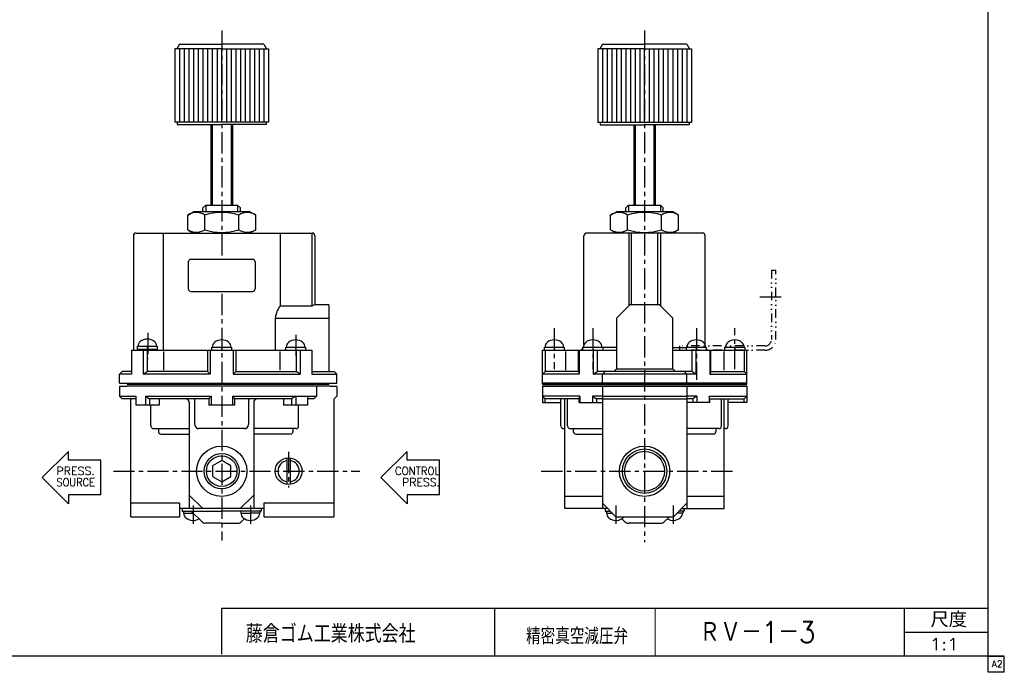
# Model space of a CAD drawing. Header units: millimetres. Extents: x -272 to 287, y -200 to 200.
# Tile 2 of 3: x -81 to 287, y -200 to 44. Entities that reach past the tile are written whole.
import ezdxf
from ezdxf.enums import TextEntityAlignment as Align

# ---------------------------------------------------------------- set-up
doc = ezdxf.new("R2010")
doc.units = ezdxf.units.MM
doc.header["$LTSCALE"] = 0.25
doc.linetypes.add('CENTER', pattern=[50.8, 31.75, -6.35, 6.35, -6.35])
doc.linetypes.add('DIVIDE', pattern=[31.75, 12.7, -6.35, 0, -6.35, 0, -6.35])
doc.layers.add('Layer0014', color=7, linetype='Continuous')
doc.layers.add('ZUWAKU', color=7, linetype='Continuous')
doc.styles.add('FdaStyle0', font='txt.shx', dxfattribs={"width": 0.8, "bigfont": 'bigfont'})

msp = doc.modelspace()

# ---------------------------------------------------------------- linework, layer by layer
at = {"color": 4, "linetype": 'CENTER', "lineweight": 25}
for p, q in [((-5.5, 39.94), (-5.5, -44.95)), ((152.55, 39.94), (152.55, -151.35)), ((-5.5, -58.52), (-5.5, -150.71)), ((195.62, -59.63), (204.77, -59.63)), ((-33.15, -73.13), (-33.15, -82.85)), ((118.8, -71.41), (118.8, -86.68)), ((133.19, -71.41), (133.19, -86.69)), ((171.91, -71.41), (171.91, -90.66)), ((186.3, -86.69), (186.3, -71.41)), ((22.15, -73.9), (22.15, -82.85)), ((19.5, -117.59), (19.5, -130.9)), ((-45.97, -124.83), (46.07, -124.83)), ((113.95, -124.83), (186.77, -124.83)), ((-16.21, -137.7), (-16.21, -144.47)), ((5.21, -137.7), (5.21, -144.47)), ((141.84, -137.7), (141.84, -144.47)), ((163.26, -137.7), (163.26, -144.47))]:
    msp.add_line(p, q, dxfattribs=at)
at = {"color": 4, "linetype": 'Continuous', "lineweight": 25}
for p, q in [((-21.25, 34.77), (-22.26, 33.02)), ((-21.25, 34.77), (-5.5, 34.77)), ((10.25, 34.77), (-5.5, 34.77)), ((10.25, 34.77), (11.26, 33.02)), ((136.8, 34.77), (135.79, 33.02)), ((136.8, 34.77), (152.55, 34.77)), ((168.3, 34.77), (152.55, 34.77)), ((168.3, 34.77), (169.31, 33.02)), ((-5.5, 33.02), (-23, 33.02)), ((-23, 33.02), (-23, 5.64)), ((-21.25, 33.02), (-21.25, 5.64)), ((-19.5, 33.02), (-19.5, 5.64)), ((-17.75, 33.02), (-17.75, 5.64)), ((-16, 33.02), (-16, 5.64)), ((-14.25, 33.02), (-14.25, 5.64)), ((-12.5, 33.02), (-12.5, 5.64)), ((-10.75, 33.02), (-10.75, 5.64)), ((-9, 33.02), (-9, 5.64)), ((-7.25, 33.02), (-7.25, 5.64)), ((-5.5, 33.02), (12, 33.02)), ((-5.5, 5.64), (-5.5, 33.02)), ((-3.75, 33.02), (-3.75, 5.64)), ((-2, 33.02), (-2, 5.64)), ((-0.25, 33.02), (-0.25, 5.64)), ((1.5, 33.02), (1.5, 5.64)), ((3.25, 33.02), (3.25, 5.64)), ((5, 33.02), (5, 5.64)), ((6.75, 33.02), (6.75, 5.64)), ((8.5, 33.02), (8.5, 5.64)), ((10.25, 33.02), (10.25, 5.64)), ((12, 33.02), (12, 5.64)), ((152.55, 33.02), (135.05, 33.02)), ((135.05, 33.02), (135.05, 5.54)), ((136.8, 33.02), (136.8, 5.54)), ((138.55, 33.02), (138.55, 5.54)), ((140.3, 33.02), (140.3, 5.54)), ((142.05, 33.02), (142.05, 5.54)), ((143.8, 33.02), (143.8, 5.54)), ((145.55, 33.02), (145.55, 5.54)), ((147.3, 33.02), (147.3, 5.54)), ((149.05, 33.02), (149.05, 5.54)), ((150.8, 33.02), (150.8, 5.54)), ((152.55, 33.02), (170.05, 33.02)), ((152.55, 5.54), (152.55, 33.02)), ((154.3, 33.02), (154.3, 5.54)), ((156.05, 33.02), (156.05, 5.54)), ((157.8, 33.02), (157.8, 5.54)), ((159.55, 33.02), (159.55, 5.54)), ((161.3, 33.02), (161.3, 5.54)), ((163.05, 33.02), (163.05, 5.54)), ((164.8, 33.02), (164.8, 5.54)), ((166.55, 33.02), (166.55, 5.54)), ((168.3, 33.02), (168.3, 5.54)), ((170.05, 33.02), (170.05, 5.54)), ((-5.5, 5.64), (-23, 5.64)), ((-22.12, 5.64), (-22.12, 4.77)), ((-22.12, 4.77), (-5.5, 4.77)), ((-9.5, 4.77), (-9.5, -25.33)), ((-9, 4.77), (-9, -25.33)), ((12, 5.64), (-5.5, 5.64)), ((11.13, 4.77), (-5.5, 4.77)), ((-2, 4.77), (-2, -25.33)), ((-1.5, 4.77), (-1.5, -25.33)), ((11.13, 5.64), (11.13, 4.77)), ((152.55, 5.54), (135.05, 5.54)), ((135.92, 5.54), (135.92, 4.67)), ((135.92, 4.67), (152.55, 4.67)), ((148.55, 4.67), (148.55, -25.33)), ((149.05, 4.67), (149.05, -25.33)), ((170.05, 5.54), (152.55, 5.54)), ((169.17, 4.67), (152.55, 4.67)), ((156.05, 4.67), (156.05, -25.33)), ((156.55, 4.67), (156.55, -25.33)), ((169.17, 5.54), (169.17, 4.67)), ((-11.45, -25.33), (-12.5, -26.38)), ((-11.45, -25.33), (-11.45, -27.83)), ((-11.45, -25.33), (0.45, -25.33)), ((0.45, -25.33), (1.5, -26.38)), ((0.45, -25.33), (0.45, -27.83)), ((146.6, -25.33), (145.55, -26.38)), ((146.6, -25.33), (146.6, -27.83)), ((146.6, -25.33), (158.5, -25.33)), ((158.5, -25.33), (159.55, -26.38)), ((158.5, -25.33), (158.5, -27.83)), ((-18.2, -29.1), (-16, -27.83)), ((-18.2, -34.56), (-18.2, -29.1)), ((5, -27.83), (-16, -27.83)), ((-12.5, -27.83), (-12.5, -26.38)), ((-11.85, -34.56), (-11.85, -29.1)), ((0.85, -34.56), (0.85, -29.1)), ((1.5, -27.83), (1.5, -26.38)), ((7.2, -29.1), (5, -27.83)), ((7.2, -34.56), (7.2, -29.1)), ((139.85, -29.1), (142.05, -27.83)), ((139.85, -34.56), (139.85, -29.1)), ((163.05, -27.83), (142.05, -27.83)), ((145.55, -27.83), (145.55, -26.38)), ((146.2, -34.56), (146.2, -29.1)), ((158.9, -34.56), (158.9, -29.1)), ((159.55, -27.83), (159.55, -26.38)), ((165.25, -29.1), (163.05, -27.83)), ((165.25, -34.56), (165.25, -29.1)), ((-37.51, -35.83), (28.3, -35.83)), ((-27.37, -35.83), (-27.37, -79.63)), ((-18.2, -34.56), (-16, -35.83)), ((7.2, -34.56), (5, -35.83)), ((16.37, -35.83), (16.37, -62.98)), ((28.3, -62.98), (28.3, -35.83)), ((174.2, -35.83), (130.9, -35.83)), ((139.85, -34.56), (142.05, -35.83)), ((146.65, -35.83), (146.65, -62.98)), ((147.65, -62.63), (147.65, -35.83)), ((157.45, -62.63), (157.45, -35.83)), ((158.45, -35.83), (158.45, -62.98)), ((165.25, -34.56), (163.05, -35.83)), ((-38.51, -36.83), (-38.51, -79.63)), ((29.3, -36.83), (29.3, -62.63)), ((129.9, -77.5), (129.9, -36.83)), ((175.2, -77.5), (175.2, -36.83)), ((-18, -46.63), (-18, -56.63)), ((-17, -45.63), (6, -45.63)), ((7, -46.63), (7, -56.63)), ((-17, -57.63), (6, -57.63)), ((16.37, -62.98), (28.3, -62.98)), ((29.13, -62.63), (28.3, -62.98)), ((34.5, -62.63), (29.13, -62.63)), ((34.5, -62.63), (34.5, -87.53)), ((142, -67.63), (147, -62.63)), ((158.1, -62.63), (147, -62.63)), ((163.1, -67.63), (158.1, -62.63)), ((14.54, -67.63), (14.54, -79.63)), ((14.54, -67.63), (34.5, -67.63)), ((142, -67.63), (142, -86.53)), ((163.1, -86.53), (163.1, -67.63)), ((-39.25, -79.63), (28.25, -79.63)), ((-39.25, -79.63), (-39.25, -88.53)), ((-37, -79.33), (-37, -78.13)), ((-37, -78.13), (-29.6, -78.13)), ((-29.6, -79.33), (-37, -79.33)), ((-34.86, -79.63), (-34.86, -88.53)), ((-33.46, -78.13), (-33.14, -79.33)), ((-33.3, -79.63), (-33.3, -87.53)), ((-29.6, -78.13), (-29.6, -79.33)), ((-27.27, -80.13), (-27.27, -87.03)), ((-10.8, -79.63), (-10.8, -87.53)), ((-9.8, -79.63), (-9.8, -88.53)), ((-9.2, -79.63), (-9.2, -78.43)), ((-9.2, -78.43), (-1.8, -78.43)), ((-5.66, -78.43), (-5.34, -79.63)), ((-1.8, -78.43), (-1.8, -79.63)), ((-1.2, -79.63), (-1.2, -88.53)), ((-0.2, -79.63), (-0.2, -87.53)), ((16.27, -80.13), (16.27, -87.03)), ((18.45, -79.63), (18.45, -78.43)), ((18.45, -78.43), (25.85, -78.43)), ((21.99, -78.43), (22.31, -79.63)), ((22.3, -79.63), (22.3, -87.53)), ((23.86, -79.63), (23.86, -88.53)), ((25.85, -78.43), (25.85, -79.63)), ((28.25, -79.63), (28.25, -88.53)), ((114.35, -92.33), (114.35, -79.63)), ((114.35, -79.63), (142, -79.63)), ((115.1, -79.63), (115.1, -78.43)), ((115.1, -78.43), (122.5, -78.43)), ((115.35, -79.63), (115.35, -87.53)), ((118.64, -78.43), (118.96, -79.63)), ((122.5, -78.43), (122.5, -79.63)), ((122.96, -80.13), (122.96, -87.03)), ((127.83, -87.53), (127.83, -79.63)), ((128.11, -79.63), (128.11, -88.53)), ((129.49, -79.04), (128.9, -79.63)), ((129.49, -79.63), (129.49, -78.43)), ((129.49, -78.43), (136.89, -78.43)), ((133.03, -78.43), (133.35, -79.63)), ((133.32, -79.63), (133.32, -88.53)), ((134.88, -79.63), (134.88, -87.53)), ((136.89, -78.43), (136.89, -79.63)), ((142, -78.63), (136.89, -78.63)), ((163.1, -78.63), (168.21, -78.63)), ((163.1, -79.63), (190.75, -79.63)), ((168.21, -79.63), (168.21, -78.43)), ((168.21, -78.43), (175.61, -78.43)), ((170.22, -79.63), (170.22, -87.53)), ((171.75, -78.43), (172.07, -79.63)), ((171.77, -79.63), (171.77, -88.53)), ((175.61, -78.43), (175.61, -79.63)), ((175.61, -79.04), (176.2, -79.63)), ((176.99, -79.63), (176.99, -88.53)), ((177.26, -87.53), (177.26, -79.63)), ((182.14, -80.13), (182.14, -87.03)), ((182.6, -79.63), (182.6, -78.43)), ((182.6, -78.43), (190, -78.43)), ((186.14, -78.43), (186.46, -79.63)), ((189.75, -79.63), (189.75, -87.53)), ((190, -78.43), (190, -79.63)), ((190.75, -92.33), (190.75, -79.63)), ((-43.7, -88.53), (-42.7, -87.53)), ((-39.25, -87.53), (-42.7, -87.53)), ((-34.86, -88.53), (-33.3, -87.53)), ((-10.8, -87.53), (-33.3, -87.53)), ((-9.8, -88.53), (-10.8, -87.53)), ((-1.2, -88.53), (-0.2, -87.53)), ((-0.2, -87.53), (22.3, -87.53)), ((23.86, -88.53), (22.3, -87.53)), ((28.25, -87.53), (36.5, -87.53)), ((37.5, -88.53), (36.5, -87.53)), ((114.35, -88.53), (115.35, -87.53)), ((127.83, -87.53), (115.35, -87.53)), ((127.83, -87.53), (128.11, -88.53)), ((133.32, -88.53), (134.88, -87.53)), ((170.22, -87.53), (134.88, -87.53)), ((136.8, -88.53), (137.8, -87.53)), ((142, -86.53), (141, -87.53)), ((142, -86.53), (163.1, -86.53)), ((163.1, -86.53), (164.1, -87.53)), ((168.3, -88.53), (167.3, -87.53)), ((171.77, -88.53), (170.22, -87.53)), ((177.26, -87.53), (176.99, -88.53)), ((177.26, -87.53), (189.75, -87.53)), ((190.75, -88.53), (189.75, -87.53)), ((-43.7, -91.93), (-43.7, -88.53)), ((-39.25, -88.53), (-43.7, -88.53)), ((-43.7, -91.93), (37.5, -91.93)), ((-40.8, -91.93), (-40.8, -92.33)), ((-9.8, -88.53), (-34.86, -88.53)), ((-1.2, -88.53), (23.86, -88.53)), ((28.25, -88.53), (37.5, -88.53)), ((34.6, -91.93), (34.6, -92.33)), ((37.5, -91.93), (37.5, -88.53)), ((128.11, -88.53), (114.35, -88.53)), ((190.75, -91.93), (114.35, -91.93)), ((171.77, -88.53), (133.32, -88.53)), ((136.8, -91.93), (136.8, -88.53)), ((140.55, -91.93), (140.55, -92.33)), ((164.55, -91.93), (164.55, -92.33)), ((168.3, -91.93), (168.3, -88.53)), ((176.99, -88.53), (190.75, -88.53)), ((-43.7, -93.23), (-43.7, -96.73)), ((-41, -93.23), (-43.7, -93.23)), ((-41, -92.93), (35, -92.93)), ((-41, -92.93), (-41, -93.23)), ((-40.8, -92.33), (34.6, -92.33)), ((29.94, -92.93), (29.94, -96.73)), ((35, -93.23), (35, -92.93)), ((37.5, -93.23), (35, -93.23)), ((37.5, -93.23), (37.5, -96.73)), ((114.35, -92.33), (190.75, -92.33)), ((114.35, -92.93), (190.75, -92.93)), ((114.35, -92.93), (114.35, -99.13)), ((190.75, -93.23), (114.35, -93.23)), ((136.8, -92.93), (136.8, -138.83)), ((168.3, -92.93), (168.3, -138.83)), ((190.75, -92.93), (190.75, -99.13)), ((-42.7, -97.73), (-43.7, -96.73)), ((-43.7, -96.73), (-37.6, -96.73)), ((-37.6, -97.73), (-42.7, -97.73)), ((-39.5, -141.83), (-39.5, -97.73)), ((-37.6, -96.73), (-37.6, -100.13)), ((-34.03, -96.73), (-9.49, -96.73)), ((-34.03, -96.73), (-34.03, -100.13)), ((-34.03, -96.73), (-32.48, -97.73)), ((-10.25, -97.73), (-32.48, -97.73)), ((-32.48, -97.73), (-32.48, -100.13)), ((-28.87, -97.73), (-28.87, -100.13)), ((-17.6, -99.23), (-17.6, -138.83)), ((-15.5, -107.43), (-15.5, -97.73)), ((-10.25, -97.73), (-9.49, -96.73)), ((-10.25, -97.73), (-10.25, -100.13)), ((-9.49, -96.73), (-9.49, -100.13)), ((-1.51, -96.73), (-1.51, -100.13)), ((-1.51, -96.73), (29.94, -96.73)), ((-1.51, -96.73), (-0.75, -97.73)), ((20.59, -97.73), (-0.75, -97.73)), ((-0.75, -97.73), (-0.75, -100.13)), ((4.5, -97.73), (4.5, -107.43)), ((6.45, -99.23), (6.45, -138.83)), ((17.61, -97.73), (17.61, -100.13)), ((22.15, -96.73), (20.59, -97.73)), ((20.59, -97.73), (20.59, -100.13)), ((22.15, -96.73), (22.15, -100.13)), ((26.6, -96.73), (26.6, -100.13)), ((28.94, -97.73), (26.6, -97.73)), ((28.94, -97.73), (29.94, -96.73)), ((36.5, -97.73), (37.5, -96.73)), ((36.5, -141.83), (36.5, -97.73)), ((128.37, -96.73), (114.35, -96.73)), ((114.35, -96.73), (115.35, -97.73)), ((114.35, -99.13), (121.3, -99.13)), ((128.1, -97.73), (115.35, -97.73)), ((115.35, -99.13), (115.35, -97.73)), ((121.3, -107.93), (121.3, -97.73)), ((122.8, -138.83), (122.8, -97.73)), ((123.8, -107.93), (123.8, -97.73)), ((128.1, -97.73), (128.37, -96.73)), ((128.1, -99.13), (128.1, -97.73)), ((128.1, -99.13), (136.8, -99.13)), ((128.37, -96.73), (128.37, -99.13)), ((136.8, -96.73), (133.03, -96.73)), ((133.03, -96.73), (133.03, -99.13)), ((133.03, -96.73), (134.57, -97.73)), ((136.8, -97.73), (134.57, -97.73)), ((134.57, -97.73), (134.57, -99.13)), ((136.8, -96.73), (168.3, -96.73)), ((136.8, -97.73), (168.3, -97.73)), ((172.07, -96.73), (168.3, -96.73)), ((170.53, -97.73), (168.3, -97.73)), ((177, -99.13), (168.3, -99.13)), ((172.07, -96.73), (170.53, -97.73)), ((170.53, -97.73), (170.53, -99.13)), ((172.07, -96.73), (172.07, -99.13)), ((176.73, -96.73), (190.75, -96.73)), ((176.73, -96.73), (176.73, -99.13)), ((177, -97.73), (176.73, -96.73)), ((177, -97.73), (189.75, -97.73)), ((177, -99.13), (177, -97.73)), ((181.3, -107.93), (181.3, -97.73)), ((182.3, -138.83), (182.3, -97.73)), ((183.8, -107.93), (183.8, -97.73)), ((190.75, -99.13), (183.8, -99.13)), ((190.75, -96.73), (189.75, -97.73)), ((189.75, -99.13), (189.75, -97.73)), ((-28.87, -100.13), (-37.6, -100.13)), ((-31.95, -107.93), (-31.95, -100.13)), ((-0.75, -100.13), (-10.25, -100.13)), ((26.6, -100.13), (17.61, -100.13)), ((23.25, -107.93), (23.25, -100.13)), ((-30.95, -108.93), (-17.6, -108.93)), ((-29.15, -108.93), (-29.15, -109.93)), ((3, -108.93), (-14, -108.93)), ((22.25, -108.93), (6.45, -108.93)), ((21.15, -108.93), (21.15, -109.93)), ((122.3, -108.93), (122.8, -108.93)), ((124.8, -108.93), (136.8, -108.93)), ((125.9, -108.93), (125.9, -109.93)), ((180.3, -108.93), (168.3, -108.93)), ((179.2, -108.93), (179.2, -109.93)), ((182.8, -108.93), (182.3, -108.93)), ((-28.15, -110.93), (-17.6, -110.93)), ((20.15, -110.93), (6.45, -110.93)), ((126.9, -110.93), (136.8, -110.93)), ((178.2, -110.93), (168.3, -110.93)), ((-62.78, -117.45), (-72.55, -127.22)), ((-62.78, -120.74), (-62.78, -117.45)), ((63.76, -117.45), (53.99, -127.22)), ((63.76, -120.74), (63.76, -117.45)), ((-50.63, -120.74), (-62.78, -120.74)), ((-50.63, -133.7), (-50.63, -120.74)), ((-5.5, -120.83), (-8.96, -122.83)), ((-2.04, -122.83), (-5.5, -120.83)), ((18.9, -119.87), (18.9, -129.8)), ((20.1, -119.87), (20.1, -129.8)), ((75.91, -120.74), (63.76, -120.74)), ((75.91, -133.7), (75.91, -120.74)), ((-8.96, -122.83), (-8.96, -126.83)), ((-2.04, -126.83), (-2.04, -122.83)), ((-62.78, -136.99), (-72.55, -127.22)), ((-8.96, -126.83), (-5.5, -128.83)), ((-5.5, -128.83), (-2.04, -126.83)), ((63.76, -136.99), (53.99, -127.22)), ((-50.63, -133.7), (-62.78, -133.7)), ((-62.78, -133.7), (-62.78, -136.99)), ((-12.6, -138.83), (-17.6, -133.83)), ((1.45, -138.83), (6.45, -133.83)), ((75.91, -133.7), (63.76, -133.7)), ((63.76, -133.7), (63.76, -136.99)), ((136.8, -134.23), (122.8, -134.23)), ((182.3, -134.23), (168.3, -134.23)), ((-21.25, -136.83), (-39.5, -136.83)), ((-21.25, -136.83), (-21.25, -141.83)), ((10.25, -138.83), (-21.25, -138.83)), ((-20.25, -138.83), (-20.25, -139.83)), ((-20.25, -139.83), (-5.5, -139.83)), ((-19.76, -139.83), (-19.76, -140.53)), ((9.25, -139.83), (-5.5, -139.83)), ((1.66, -139.83), (1.66, -140.53)), ((8.76, -139.83), (8.76, -140.53)), ((9.25, -138.83), (9.25, -139.83)), ((10.25, -136.83), (10.25, -141.83)), ((36.5, -136.83), (10.25, -136.83)), ((138.8, -138.83), (122.8, -138.83)), ((141.8, -141.83), (136.8, -136.83)), ((137.8, -138.83), (137.8, -139.83)), ((137.8, -139.83), (139.8, -139.83)), ((138.29, -139.83), (138.29, -140.53)), ((163.3, -141.83), (168.3, -136.83)), ((167.3, -139.83), (165.3, -139.83)), ((166.3, -138.83), (182.3, -138.83)), ((166.81, -139.83), (166.81, -140.53)), ((167.3, -138.83), (167.3, -139.83)), ((-39.5, -141.83), (-21.25, -141.83)), ((-19.76, -140.53), (-16.08, -140.53)), ((-12.96, -143.65), (-16.49, -140.12)), ((-16.26, -140.35), (-16.31, -140.53)), ((1.66, -140.53), (5.35, -140.53)), ((1.96, -143.65), (3.01, -142.6)), ((8.76, -140.53), (5.08, -140.53)), ((10.25, -141.83), (36.5, -141.83)), ((138.29, -140.53), (140.64, -140.53)), ((141.8, -141.83), (163.3, -141.83)), ((145.09, -143.65), (144.04, -142.6)), ((160.01, -143.65), (161.83, -141.83)), ((166.81, -140.53), (164.6, -140.53)), ((-5.5, -144.23), (-11.55, -144.23)), ((-5.5, -144.23), (0.55, -144.23)), ((152.55, -144.23), (146.5, -144.23)), ((152.55, -144.23), (158.6, -144.23)), ((-5.5, -193.2), (-5.5, -176)), ((-5.5, -176), (281, -176)), ((96.5, -176), (96.5, -194)), ((249.7, -194), (249.7, -176)), ((249.7, -185), (281, -185))]:
    msp.add_line(p, q, dxfattribs=at)
at = {"color": 4, "linetype": 'Continuous', "lineweight": 13}
for p, q in [((-5.5, 34.77), (-17.75, 34.77)), ((156.5, -176), (156.5, -194))]:
    msp.add_line(p, q, dxfattribs=at)
at = {"color": 4, "linetype": 'DIVIDE', "lineweight": 25}
for p, q in [((199.95, -49.63), (201.55, -49.63)), ((199.95, -49.63), (199.95, -75.63)), ((201.55, -75.63), (201.55, -49.63)), ((165.55, -78.03), (165.55, -79.63)), ((197.55, -78.03), (165.55, -78.03)), ((197.55, -79.63), (165.55, -79.63))]:
    msp.add_line(p, q, dxfattribs=at)
at = {"color": 4, "linetype": 'Continuous', "lineweight": 25}
for centre, radius in [((-5.5, -124.83), 9.4), ((152.55, -124.83), 9.4), ((152.55, -124.83), 8.3), ((152.55, -124.83), 7.45), ((-5.5, -124.83), 6.58), ((-5.5, -124.83), 5.72), ((19.5, -124.83), 5)]:
    msp.add_circle(centre, radius, dxfattribs=at)
for centre, radius, start, end in [((-15.03, -33.74), 5.62, 55.6111, 124.3889), ((-5.5, -49.14), 21.02, 72.4111, 107.5889), ((4.03, -33.74), 5.62, 55.6111, 124.3889), ((143.02, -33.74), 5.62, 55.6111, 124.3889), ((152.55, -49.14), 21.02, 72.4111, 107.5889), ((162.08, -33.74), 5.62, 55.6111, 124.3889), ((-37.51, -36.83), 1, 90, 180), ((-15.03, -29.92), 5.62, 235.6111, 304.3889), ((-5.5, -14.53), 21.02, 252.4111, 287.5889), ((4.03, -29.92), 5.62, 235.6111, 304.3889), ((28.3, -36.83), 1, 0, 90), ((130.9, -36.83), 1, 90, 180), ((143.02, -29.92), 5.62, 235.6111, 304.3889), ((152.55, -14.53), 21.02, 252.4111, 287.5889), ((162.08, -29.92), 5.62, 235.6111, 304.3889), ((174.2, -36.83), 1, 0, 90), ((-17, -46.63), 1, 90, 180), ((6, -46.63), 1, 0, 90), ((-17, -56.63), 1, 180, 270), ((6, -56.63), 1, 270, 0), ((24.47, -68.84), 10, 144.1077, 173.035), ((-34.5, -78.16), 2.3, 129.1729, 179.3264), ((-33.3, -79.63), 4.2, 90, 129.1729), ((-33.3, -79.63), 4.2, 50.8271, 90), ((-32.1, -78.16), 2.3, 0.6736, 50.8271), ((-6.7, -78.46), 2.3, 129.1729, 179.3264), ((-5.5, -79.93), 4.2, 90, 129.1729), ((-5.5, -79.93), 4.2, 50.8271, 90), ((-4.3, -78.46), 2.3, 0.6736, 50.8271), ((20.95, -78.46), 2.3, 129.1729, 179.3264), ((22.15, -79.93), 4.2, 90, 129.1729), ((22.15, -79.93), 4.2, 50.8271, 90), ((23.35, -78.46), 2.3, 0.6736, 50.8271), ((117.6, -78.46), 2.3, 129.1729, 179.3264), ((118.8, -79.93), 4.2, 90, 129.1729), ((118.8, -79.93), 4.2, 50.8271, 90), ((120, -78.46), 2.3, 0.6736, 50.8271), ((131.99, -78.46), 2.3, 129.1729, 179.3264), ((133.19, -79.93), 4.2, 90, 129.1729), ((133.19, -79.93), 4.2, 50.8271, 90), ((134.39, -78.46), 2.3, 0.6736, 50.8271), ((170.71, -78.46), 2.3, 129.1729, 179.3264), ((171.91, -79.93), 4.2, 90, 129.1729), ((171.91, -79.93), 4.2, 50.8271, 90), ((173.11, -78.46), 2.3, 0.6736, 50.8271), ((185.1, -78.46), 2.3, 129.1729, 179.3264), ((186.3, -79.93), 4.2, 90, 129.1729), ((186.3, -79.93), 4.2, 50.8271, 90), ((187.5, -78.46), 2.3, 0.6736, 50.8271), ((-19.1, -99.23), 1.5, 0, 90), ((7.95, -99.23), 1.5, 90, 180), ((-30.95, -107.93), 1, 180, 270), ((-28.15, -109.93), 1, 180, 270), ((-14, -107.43), 1.5, 180, 270), ((3, -107.43), 1.5, 270, 0), ((20.15, -109.93), 1, 270, 0), ((22.25, -107.93), 1, 270, 0), ((122.3, -107.93), 1, 180, 270), ((124.8, -107.93), 1, 180, 270), ((126.9, -109.93), 1, 180, 270), ((178.2, -109.93), 1, 270, 0), ((180.3, -107.93), 1, 270, 0), ((182.8, -107.93), 1, 270, 0), ((19.5, -124.83), 4, 98.6269, 261.3731), ((19.5, -124.83), 4, 278.6269, 81.3731), ((-17.19, -140.83), 1, 45, 90), ((-17.41, -140.5), 2.3, 180.6736, 230.8271), ((-16.21, -139.03), 4.2, 230.8271, 301.7066), ((4.01, -140.5), 2.3, 180.6736, 230.8271), ((5.21, -139.03), 4.2, 230.8271, 270), ((5.21, -139.03), 4.2, 270, 309.1729), ((6.41, -140.5), 2.3, 309.1729, 359.3264), ((140.64, -140.5), 2.3, 180.6736, 230.8271), ((141.84, -139.03), 4.2, 230.8271, 318.1897), ((163.26, -139.03), 4.2, 238.2934, 309.1729), ((164.46, -140.5), 2.3, 309.1729, 359.3264), ((-11.55, -142.23), 2, 225, 270), ((0.55, -142.23), 2, 270, 315), ((146.5, -142.23), 2, 225, 270), ((158.6, -142.23), 2, 270, 315)]:
    msp.add_arc(centre, radius, start, end, dxfattribs=at)
at = {"color": 4, "linetype": 'DIVIDE', "lineweight": 25}
for radius in [4, 2.4]:
    msp.add_arc((197.55, -75.63), radius, 270, 0, dxfattribs=at)
at = {"layer": 'ZUWAKU', "color": 5, "linetype": 'Continuous', "lineweight": 25}
for p, q in [((281, -200), (281, 200)), ((287, -194), (-272, -194)), ((281, -194), (287, -194)), ((287, -200), (287, -194)), ((287, -200), (281, -200))]:
    msp.add_line(p, q, dxfattribs=at)

# ---------------------------------------------------------------- texts
at = {"color": 4, "style": 'FdaStyle0'}
for s, height, width, p, p2 in [('PRESS.', 3, 0.8, (-67.27, -126.24), (-52.87, -126.24)), ('CONTROL', 3, 0.8, (59.27, -126.24), (76.07, -126.24)), ('SOURCE', 3, 0.8, (-67.27, -130.45), (-52.87, -130.45)), (' PRESS.', 3, 0.8, (59.27, -130.45), (76.07, -130.45)), ('尺度', 5.7, 0.995614, (259.42, -183.17), (273.04, -183.17)), ('藤倉ゴム工業株式会社', 6.75, 0.783333, (3.52, -188.99), (66.97, -188.99)), ('精密真空減圧弁', 6, 0.755952, (108.27, -189.5), (146.37, -189.5)), ('1:1', 4.5, 0.8, (259.15, -191.75), (269.95, -191.75))]:
    msp.add_text(s, height=height, dxfattribs=dict(at, width=width)).set_placement(p, p2, align=Align.FIT)
at = {"layer": 'Layer0014', "color": 4, "style": 'FdaStyle0', "width": 0.743151}
msp.add_text('ＲＶ－1－3', height=8, dxfattribs=at).set_placement((172.97, -189), (216.37, -189), align=Align.FIT)
at = {"layer": 'ZUWAKU', "color": 7, "style": 'FdaStyle0', "width": 0.8}
msp.add_text('A2', height=2.5, dxfattribs=at).set_placement((282.31, -198.12), (286.31, -198.12), align=Align.FIT)

doc.saveas('drawing.dxf')
